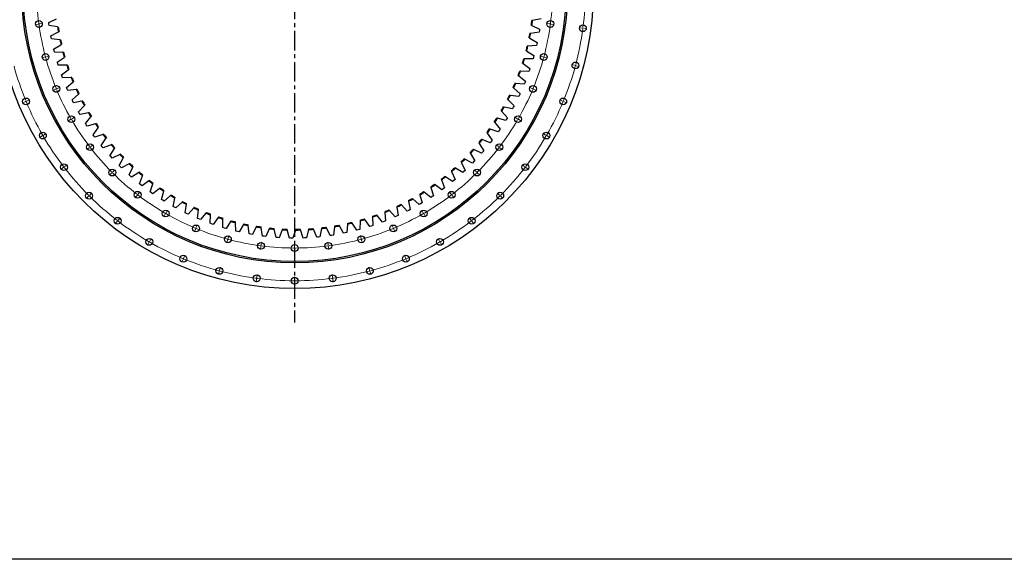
# Model space of a CAD drawing. Header units: millimetres. Extents: x -1621 to 15354, y 51780 to 65003.
# Tile 2 of 12: x 1236 to 6866, y 51780 to 54868. Entities that reach past the tile are written whole.
import ezdxf

# ---------------------------------------------------------------- set-up
doc = ezdxf.new("R2010")
doc.units = ezdxf.units.MM
doc.header["$LTSCALE"] = 50
doc.linetypes.add('CENTER', pattern=[10.16, 6.35, -1.27, 1.27, -1.27])

msp = doc.modelspace()

# ---------------------------------------------------------------- linework, layer by layer
at = {"linetype": 'CENTER', "ltscale": 0.35}
msp.add_line((2808, 56936.8), (2808, 53135.3), dxfattribs=at)
at = {"color": 0, "linetype": 'Continuous', "lineweight": 18}
for p, q in [((1340.6, 54842.9), (1323.8, 54840.7)), ((1345.6, 54843.5), (1343.1, 54843.2)), ((1345.6, 54843.5), (1348.1, 54843.9)), ((1350.5, 54844.2), (1367.4, 54846.4)), ((4265.4, 54844.2), (4248.5, 54846.4)), ((4270.3, 54843.5), (4267.9, 54843.9)), ((4270.3, 54843.5), (4272.8, 54843.2)), ((4275.3, 54842.9), (4292.2, 54840.7)), ((4451.3, 54819.7), (4434.4, 54821.9)), ((4456.2, 54819.1), (4453.8, 54819.4)), ((4456.2, 54819.1), (4458.7, 54818.7)), ((4461.2, 54818.4), (4478.1, 54816.2)), ((1378.4, 54653), (1362, 54648.6)), ((1383.2, 54654.3), (1380.8, 54653.7)), ((1383.2, 54654.3), (1385.6, 54655)), ((1388.1, 54655.6), (1404.5, 54660)), ((4227.9, 54655.6), (4211.5, 54660)), ((4232.7, 54654.3), (4230.3, 54655)), ((4232.7, 54654.3), (4235.1, 54653.7)), ((4237.5, 54653), (4254, 54648.6)), ((4409, 54607.1), (4392.6, 54611.5)), ((4413.8, 54605.8), (4411.4, 54606.4)), ((4413.8, 54605.8), (4416.2, 54605.1)), ((4418.6, 54604.5), (4435.1, 54600.1)), ((1440.6, 54469.7), (1424.9, 54463.2)), ((1445.2, 54471.6), (1442.9, 54470.7)), ((1445.2, 54471.6), (1447.5, 54472.6)), ((1449.9, 54473.5), (1465.6, 54480)), ((4166.1, 54473.5), (4150.4, 54480)), ((4170.7, 54471.6), (4168.4, 54472.6)), ((4170.7, 54471.6), (4173, 54470.7)), ((4175.3, 54469.7), (4191, 54463.2)), ((1267.4, 54398), (1251.7, 54391.4)), ((1272, 54399.9), (1269.7, 54398.9)), ((1272, 54399.9), (1274.3, 54400.8)), ((1276.6, 54401.8), (1292.3, 54408.3)), ((4339.3, 54401.8), (4323.6, 54408.3)), ((4343.9, 54399.9), (4341.6, 54400.8)), ((4343.9, 54399.9), (4346.2, 54398.9)), ((4348.5, 54398), (4364.2, 54391.4)), ((1526.2, 54296.1), (1511.5, 54287.6)), ((1530.6, 54298.6), (1528.4, 54297.3)), ((1530.6, 54298.6), (1532.7, 54299.8)), ((1534.9, 54301.1), (1549.6, 54309.6)), ((4081, 54301.1), (4066.3, 54309.6)), ((4085.3, 54298.6), (4083.2, 54299.8)), ((4085.3, 54298.6), (4087.5, 54297.3)), ((4089.7, 54296.1), (4104.4, 54287.6)), ((1363.9, 54202.3), (1349.1, 54193.8)), ((1368.2, 54204.8), (1366, 54203.6)), ((1368.2, 54204.8), (1370.4, 54206.1)), ((1372.5, 54207.3), (1387.2, 54215.8)), ((4243.4, 54207.3), (4228.7, 54215.8)), ((4247.7, 54204.8), (4245.6, 54206.1)), ((4247.7, 54204.8), (4249.9, 54203.6)), ((4252.1, 54202.3), (4266.8, 54193.8)), ((1633.8, 54135.1), (1620.3, 54124.8)), ((1637.8, 54138.2), (1635.8, 54136.6)), ((1637.8, 54138.2), (1639.7, 54139.7)), ((1641.7, 54141.2), (1655.2, 54151.5)), ((3974.2, 54141.2), (3960.7, 54151.5)), ((3978.2, 54138.2), (3976.2, 54139.7)), ((3978.2, 54138.2), (3980.1, 54136.6)), ((3982.1, 54135.1), (3995.6, 54124.8)), ((1485, 54021), (1471.6, 54010.6)), ((1489, 54024), (1487, 54022.5)), ((1489, 54024), (1491, 54025.5)), ((1493, 54027.1), (1506.5, 54037.4)), ((1768.5, 53996.6), (1780.5, 54008.6)), ((3847.4, 53996.6), (3835.4, 54008.6)), ((4122.9, 54027.1), (4109.5, 54037.4)), ((4126.9, 54024), (4124.9, 54025.5)), ((4126.9, 54024), (4128.9, 54022.5)), ((4130.9, 54021), (4144.4, 54010.6)), ((1761.4, 53989.6), (1749.4, 53977.5)), ((1765, 53993.1), (1763.2, 53991.3)), ((1765, 53993.1), (1766.7, 53994.9)), ((3850.9, 53993.1), (3849.2, 53994.9)), ((3850.9, 53993.1), (3852.7, 53991.3)), ((3854.5, 53989.6), (3866.5, 53977.5)), ((1628.9, 53857), (1616.8, 53845)), ((1632.4, 53860.5), (1630.6, 53858.7)), ((1632.4, 53860.5), (1634.2, 53862.3)), ((1635.9, 53864), (1648, 53876.1)), ((1907, 53861.9), (1896.6, 53848.4)), ((1910, 53865.9), (1908.5, 53863.9)), ((1910, 53865.9), (1911.6, 53867.9)), ((1913.1, 53869.8), (1923.4, 53883.3)), ((3702.8, 53869.8), (3692.5, 53883.3)), ((3705.9, 53865.9), (3704.4, 53867.9)), ((3705.9, 53865.9), (3707.4, 53863.9)), ((3708.9, 53861.9), (3719.3, 53848.4)), ((3980, 53864), (3968, 53876.1)), ((3983.5, 53860.5), (3981.8, 53862.3)), ((3983.5, 53860.5), (3985.3, 53858.7)), ((3987.1, 53857), (3999.1, 53845)), ((2073, 53763), (2081.5, 53777.7)), ((3543, 53763), (3534.5, 53777.7)), ((1795.9, 53717.1), (1794.4, 53715.1)), ((1795.9, 53717.1), (1797.4, 53719.1)), ((1798.9, 53721.1), (1809.3, 53734.6)), ((2068, 53754.4), (2059.5, 53739.6)), ((2070.5, 53758.7), (2069.2, 53756.5)), ((2070.5, 53758.7), (2071.7, 53760.9)), ((3545.5, 53758.7), (3544.2, 53760.9)), ((3545.5, 53758.7), (3546.7, 53756.5)), ((3548, 53754.4), (3556.5, 53739.6)), ((3817, 53721.1), (3806.6, 53734.6)), ((3820, 53717.1), (3818.5, 53719.1)), ((3820, 53717.1), (3821.5, 53715.1)), ((1792.9, 53713.2), (1782.5, 53699.7)), ((2241.6, 53668.7), (2235.1, 53653)), ((2243.5, 53673.4), (2242.5, 53671)), ((2243.5, 53673.4), (2244.5, 53675.7)), ((2245.4, 53678), (2251.9, 53693.7)), ((3370.5, 53678), (3364, 53693.7)), ((3372.4, 53673.4), (3371.5, 53675.7)), ((3372.4, 53673.4), (3373.4, 53671)), ((3374.3, 53668.7), (3380.8, 53653)), ((3823.1, 53713.2), (3833.4, 53699.7)), ((1979.2, 53600.6), (1987.7, 53615.4)), ((2424.9, 53606.5), (2420.5, 53590.1)), ((2426.2, 53611.3), (2425.6, 53608.9)), ((2426.2, 53611.3), (2426.9, 53613.7)), ((2427.5, 53616.2), (2431.9, 53632.6)), ((3188.4, 53616.2), (3184, 53632.6)), ((3189.7, 53611.3), (3189.1, 53613.7)), ((3189.7, 53611.3), (3190.4, 53608.9)), ((3191, 53606.5), (3195.4, 53590.1)), ((3636.7, 53600.6), (3628.2, 53615.4)), ((1974.2, 53592), (1965.7, 53577.3)), ((1976.7, 53596.3), (1975.5, 53594.1)), ((1976.7, 53596.3), (1978, 53598.5)), ((2614.8, 53568.7), (2612.6, 53551.9)), ((2615.4, 53573.7), (2615.1, 53571.2)), ((2615.4, 53573.7), (2615.8, 53576.2)), ((2616.1, 53578.7), (2618.3, 53595.5)), ((2808, 53566.1), (2808, 53583.1)), ((2808, 53561.1), (2808, 53563.6)), ((2808, 53561.1), (2808, 53558.6)), ((2808, 53556.1), (2808, 53539.1)), ((2999.8, 53578.7), (2997.6, 53595.5)), ((3000.5, 53573.7), (3000.2, 53576.2)), ((3000.5, 53573.7), (3000.8, 53571.2)), ((3001.1, 53568.7), (3003.4, 53551.9)), ((3639.2, 53596.3), (3638, 53598.5)), ((3639.2, 53596.3), (3640.5, 53594.1)), ((3641.7, 53592), (3650.2, 53577.3)), ((2169.8, 53495.5), (2163.3, 53479.8)), ((2171.8, 53500.1), (2170.8, 53497.8)), ((2171.8, 53500.1), (2172.7, 53502.4)), ((2173.7, 53504.7), (2180.2, 53520.5)), ((3442.3, 53504.7), (3435.8, 53520.5)), ((3444.2, 53500.1), (3443.2, 53502.4)), ((3444.2, 53500.1), (3445.1, 53497.8)), ((3446.1, 53495.5), (3452.6, 53479.8)), ((2379, 53435.1), (2383.4, 53451.5)), ((3237, 53435.1), (3232.6, 53451.5)), ((2376.4, 53425.4), (2372, 53409)), ((2377.7, 53430.2), (2377, 53427.8)), ((2377.7, 53430.2), (2378.3, 53432.6)), ((2590.3, 53382.8), (2588.1, 53366)), ((2591, 53387.8), (2590.6, 53385.3)), ((2591, 53387.8), (2591.3, 53390.3)), ((2591.6, 53392.8), (2593.8, 53409.6)), ((2808, 53378.6), (2808, 53395.6)), ((3024.3, 53392.8), (3022.1, 53409.6)), ((3025, 53387.8), (3024.6, 53390.3)), ((3025, 53387.8), (3025.3, 53385.3)), ((3025.6, 53382.8), (3027.8, 53366)), ((3238.2, 53430.2), (3237.6, 53432.6)), ((3238.2, 53430.2), (3238.9, 53427.8)), ((3239.5, 53425.4), (3243.9, 53409)), ((2808, 53373.6), (2808, 53376.1)), ((2808, 53373.6), (2808, 53371.1)), ((2808, 53368.6), (2808, 53351.6))]:
    msp.add_line(p, q, dxfattribs=at)
at = {"color": 7, "linetype": 'Continuous', "lineweight": 25}
for p, q in [((1401.5, 54852), (1445.8, 54872.3)), ((1402.7, 54842.9), (1401.5, 54852)), ((1404, 54833.8), (1402.7, 54842.9)), ((4169.1, 54863.4), (4164.9, 54862.6)), ((4216.9, 54872.3), (4169.1, 54863.4)), ((1452.1, 54826.3), (1404, 54833.8)), ((1413.6, 54775.5), (1456.8, 54798.1)), ((1456.2, 54825.6), (1452.1, 54826.3)), ((1456.8, 54798.1), (1460.5, 54800.1)), ((4157.6, 54789.3), (4153.4, 54788.8)), ((4205.9, 54795.6), (4157.6, 54789.3)), ((4161.4, 54837), (4165.2, 54835.1)), ((4165.2, 54835.1), (4208.9, 54813.7)), ((4207.5, 54804.6), (4205.9, 54795.6)), ((4208.9, 54813.7), (4207.5, 54804.6)), ((1415.3, 54766.5), (1413.6, 54775.5)), ((1417.1, 54757.5), (1415.3, 54766.5)), ((1465.6, 54752.6), (1417.1, 54757.5)), ((1469.8, 54752.1), (1465.6, 54752.6)), ((4148.5, 54763.4), (4152.2, 54761.3)), ((4152.2, 54761.3), (4194.7, 54737.5)), ((4194.7, 54737.5), (4192.7, 54728.5)), ((1429.9, 54699.7), (1471.8, 54724.7)), ((1432.1, 54690.8), (1429.9, 54699.7)), ((1434.4, 54681.9), (1432.1, 54690.8)), ((1483.1, 54679.7), (1434.4, 54681.9)), ((1471.8, 54724.7), (1475.4, 54726.8)), ((1487.3, 54679.5), (1483.1, 54679.7)), ((4131.6, 54690.6), (4135.2, 54688.3)), ((4135.2, 54688.3), (4176.3, 54662.2)), ((4142.1, 54716), (4137.9, 54715.7)), ((4190.7, 54719.6), (4142.1, 54716)), ((4192.7, 54728.5), (4190.7, 54719.6)), ((1450.4, 54625), (1490.8, 54652.2)), ((1453, 54616.2), (1450.4, 54625)), ((1490.8, 54652.2), (1494.2, 54654.5)), ((4110.8, 54618.8), (4114.2, 54616.4)), ((4122.6, 54643.6), (4118.4, 54643.5)), ((4171.3, 54644.5), (4122.6, 54643.6)), ((4173.9, 54653.4), (4171.3, 54644.5)), ((4176.3, 54662.2), (4173.9, 54653.4)), ((1455.8, 54607.4), (1453, 54616.2)), ((1504.5, 54607.9), (1455.8, 54607.4)), ((1474.8, 54551.5), (1513.7, 54580.8)), ((1508.7, 54607.9), (1504.5, 54607.9)), ((1513.7, 54580.8), (1517, 54583.4)), ((4099.2, 54572.4), (4095, 54572.6)), ((4147.9, 54570.7), (4099.2, 54572.4)), ((4114.2, 54616.4), (4153.8, 54588.1)), ((4150.9, 54579.3), (4147.9, 54570.7)), ((4153.8, 54588.1), (4150.9, 54579.3)), ((1478, 54542.8), (1474.8, 54551.5)), ((1481.2, 54534.2), (1478, 54542.8)), ((1529.8, 54537.3), (1481.2, 54534.2)), ((1503.3, 54479.4), (1540.5, 54510.8)), ((1534, 54537.6), (1529.8, 54537.3)), ((1540.5, 54510.8), (1543.7, 54513.5)), ((4086, 54548.3), (4089.3, 54545.6)), ((4089.3, 54545.6), (4127.4, 54515.2)), ((4124, 54506.7), (4120.5, 54498.2)), ((4127.4, 54515.2), (4124, 54506.7)), ((1506.9, 54470.9), (1503.3, 54479.4)), ((1510.6, 54462.5), (1506.9, 54470.9)), ((1559, 54468.3), (1510.6, 54462.5)), ((1563.1, 54468.8), (1559, 54468.3)), ((4057.5, 54479.2), (4060.6, 54476.4)), ((4060.6, 54476.4), (4096.9, 54444)), ((4072, 54502.6), (4067.8, 54503)), ((4120.5, 54498.2), (4072, 54502.6)), ((1535.6, 54409), (1571.1, 54442.4)), ((1539.7, 54400.7), (1535.6, 54409)), ((1543.9, 54392.5), (1539.7, 54400.7)), ((1591.8, 54400.9), (1543.9, 54392.5)), ((1571.1, 54442.4), (1574.1, 54445.3)), ((1596, 54401.6), (1591.8, 54400.9)), ((4025.2, 54411.8), (4028.2, 54408.8)), ((4028.2, 54408.8), (4062.7, 54374.5)), ((4041, 54434.4), (4036.8, 54435)), ((4089.2, 54427.3), (4041, 54434.4)), ((4093.1, 54435.6), (4089.2, 54427.3)), ((4096.9, 54444), (4093.1, 54435.6)), ((1571.8, 54340.4), (1605.3, 54375.7)), ((1576.3, 54332.4), (1571.8, 54340.4)), ((1605.3, 54375.7), (1608.2, 54378.8)), ((1632.4, 54336.4), (1628.3, 54335.4)), ((3989.3, 54346.3), (3992.1, 54343.1)), ((3992.1, 54343.1), (4024.7, 54306.9)), ((4006.3, 54367.9), (4002.2, 54368.8)), ((4054, 54358.3), (4006.3, 54367.9)), ((4058.4, 54366.3), (4054, 54358.3)), ((4062.7, 54374.5), (4058.4, 54366.3)), ((1580.9, 54324.5), (1576.3, 54332.4)), ((1628.3, 54335.4), (1580.9, 54324.5)), ((1611.6, 54274), (1643.2, 54311)), ((1643.2, 54311), (1645.9, 54314.2)), ((3949.9, 54282.8), (3952.5, 54279.5)), ((3952.5, 54279.5), (3983.1, 54241.6)), ((3968, 54303.5), (3963.9, 54304.5)), ((4015.1, 54291.2), (3968, 54303.5)), ((4020, 54299), (4015.1, 54291.2)), ((4024.7, 54306.9), (4020, 54299)), ((1616.5, 54266.2), (1611.6, 54274)), ((1621.6, 54258.5), (1616.5, 54266.2)), ((1668.4, 54272.1), (1621.6, 54258.5)), ((1655, 54209.8), (1684.5, 54248.5)), ((1672.4, 54273.2), (1668.4, 54272.1)), ((1684.5, 54248.5), (1687.1, 54251.9)), ((3926.3, 54241.2), (3922.3, 54242.5)), ((3972.7, 54226.4), (3926.3, 54241.2)), ((3977.9, 54234), (3972.7, 54226.4)), ((3983.1, 54241.6), (3977.9, 54234)), ((1660.4, 54202.3), (1655, 54209.8)), ((1665.8, 54194.9), (1660.4, 54202.3)), ((1711.8, 54211), (1665.8, 54194.9)), ((1701.9, 54148), (1729.2, 54188.3)), ((1715.8, 54212.4), (1711.8, 54211)), ((1729.2, 54188.3), (1731.6, 54191.8)), ((3881.2, 54181.3), (3877.3, 54182.8)), ((3926.7, 54164), (3881.2, 54181.3)), ((3907, 54221.5), (3909.5, 54218.1)), ((3909.5, 54218.1), (3937.9, 54178.6)), ((3932.4, 54171.3), (3926.7, 54164)), ((3937.9, 54178.6), (3932.4, 54171.3)), ((1707.6, 54140.9), (1701.9, 54148)), ((1713.5, 54133.8), (1707.6, 54140.9)), ((1758.5, 54152.3), (1713.5, 54133.8)), ((1752, 54089), (1777.1, 54130.7)), ((1762.4, 54153.9), (1758.5, 54152.3)), ((1777.1, 54130.7), (1779.3, 54134.3)), ((3832.9, 54124), (3829.1, 54125.7)), ((3877.4, 54104.2), (3832.9, 54124)), ((3860.9, 54162.7), (3863.2, 54159.2)), ((3863.2, 54159.2), (3889.4, 54118.2)), ((3883.5, 54111.1), (3877.4, 54104.2)), ((3889.4, 54118.2), (3883.5, 54111.1)), ((1758.1, 54082.1), (1752, 54089)), ((1764.4, 54075.4), (1758.1, 54082.1)), ((1808.3, 54096.4), (1764.4, 54075.4)), ((1805.3, 54032.7), (1828.1, 54075.8)), ((1812.1, 54098.2), (1808.3, 54096.4)), ((1828.1, 54075.8), (1830, 54079.5)), ((3781.6, 54069.4), (3777.8, 54071.3)), ((3824.9, 54047.2), (3781.6, 54069.4)), ((3811.6, 54106.5), (3813.7, 54102.9)), ((3813.7, 54102.9), (3837.7, 54060.5)), ((3837.7, 54060.5), (3831.3, 54053.8)), ((1811.8, 54026.2), (1805.3, 54032.7)), ((1818.4, 54019.8), (1811.8, 54026.2)), ((1861.1, 54043.2), (1818.4, 54019.8)), ((1864.8, 54045.2), (1861.1, 54043.2)), ((1861.6, 53979.4), (1882, 54023.7)), ((1882, 54023.7), (1883.7, 54027.5)), ((3704.3, 54002.6), (3705.9, 53998.8)), ((3705.9, 53998.8), (3725.1, 53954)), ((3727.3, 54017.7), (3723.7, 54019.8)), ((3769.4, 53993.2), (3727.3, 54017.7)), ((3759.4, 54053.1), (3761.3, 54049.4)), ((3761.3, 54049.4), (3782.8, 54005.7)), ((3776.2, 53999.4), (3769.4, 53993.2)), ((3782.8, 54005.7), (3776.2, 53999.4)), ((3831.3, 54053.8), (3824.9, 54047.2)), ((1868.4, 53973.3), (1861.6, 53979.4)), ((1875.4, 53967.3), (1868.4, 53973.3)), ((1916.8, 53992.9), (1875.4, 53967.3)), ((1920.3, 53995.2), (1916.8, 53992.9)), ((1920.7, 53929.3), (1938.6, 53974.6)), ((1975, 53945.8), (1935.1, 53917.9)), ((1938.6, 53974.6), (1940.2, 53978.5)), ((1978.5, 53948.2), (1975, 53945.8)), ((3646.5, 53955.2), (3648, 53951.3)), ((3648, 53951.3), (3664.7, 53905.5)), ((3670.3, 53969), (3666.8, 53971.3)), ((3711, 53942.2), (3670.3, 53969)), ((3718.1, 53948), (3711, 53942.2)), ((3725.1, 53954), (3718.1, 53948)), ((1927.9, 53923.6), (1920.7, 53929.3)), ((1935.1, 53917.9), (1927.9, 53923.6)), ((1982.5, 53882.5), (1997.9, 53928.7)), ((2035.8, 53902), (1997.5, 53871.9)), ((1997.9, 53928.7), (1999.2, 53932.7)), ((2039.1, 53904.6), (2035.8, 53902)), ((2046.7, 53839.2), (2059.6, 53886.2)), ((2059.6, 53886.2), (2060.7, 53890.2)), ((3586.2, 53911), (3587.5, 53907)), ((3587.5, 53907), (3601.6, 53860.4)), ((3610.8, 53923.5), (3607.4, 53926)), ((3649.9, 53894.5), (3610.8, 53923.5)), ((3657.3, 53900), (3649.9, 53894.5)), ((3664.7, 53905.5), (3657.3, 53900)), ((1989.9, 53877.2), (1982.5, 53882.5)), ((1997.5, 53871.9), (1989.9, 53877.2)), ((2054.4, 53834.3), (2046.7, 53839.2)), ((2062.3, 53829.4), (2054.4, 53834.3)), ((2098.9, 53861.5), (2062.3, 53829.4)), ((2102.1, 53864.3), (2098.9, 53861.5)), ((2113.2, 53799.4), (2123.5, 53847)), ((2123.5, 53847), (2124.4, 53851.1)), ((3458.9, 53832.9), (3459.7, 53828.7)), ((3459.7, 53828.7), (3468.7, 53780.9)), ((3484.7, 53842.6), (3481.6, 53845.4)), ((3520.4, 53809.5), (3484.7, 53842.6)), ((3523.6, 53870.2), (3524.6, 53866.1)), ((3524.6, 53866.1), (3536.3, 53818.8)), ((3548.8, 53881.3), (3545.6, 53884)), ((3586.3, 53850.2), (3548.8, 53881.3)), ((3594, 53855.3), (3586.3, 53850.2)), ((3601.6, 53860.4), (3594, 53855.3)), ((2121.2, 53794.9), (2113.2, 53799.4)), ((2129.3, 53790.5), (2121.2, 53794.9)), ((2164.1, 53824.5), (2129.3, 53790.5)), ((2167.1, 53827.5), (2164.1, 53824.5)), ((2181.8, 53763.3), (2189.5, 53811.4)), ((2189.5, 53811.4), (2190.1, 53815.5)), ((2231.2, 53791.2), (2198.3, 53755.3)), ((2234.1, 53794.3), (2231.2, 53791.2)), ((2252.2, 53731), (2257.3, 53779.4)), ((2257.3, 53779.4), (2257.7, 53783.6)), ((3350.5, 53775.9), (3347.7, 53779.1)), ((3382.4, 53739.1), (3350.5, 53775.9)), ((3392.2, 53799.1), (3392.8, 53795)), ((3392.8, 53795), (3399.2, 53746.7)), ((3418.5, 53807.4), (3415.6, 53810.4)), ((3452.4, 53772.4), (3418.5, 53807.4)), ((3460.6, 53776.6), (3452.4, 53772.4)), ((3468.7, 53780.9), (3460.6, 53776.6)), ((3528.4, 53814.1), (3520.4, 53809.5)), ((3536.3, 53818.8), (3528.4, 53814.1)), ((2190, 53759.2), (2181.8, 53763.3)), ((2198.3, 53755.3), (2190, 53759.2)), ((2260.6, 53727.4), (2252.2, 53731)), ((2269.1, 53723.9), (2260.6, 53727.4)), ((2300.1, 53761.5), (2269.1, 53723.9)), ((2302.7, 53764.8), (2300.1, 53761.5)), ((2324.3, 53702.6), (2326.7, 53751.2)), ((2326.7, 53751.2), (2326.9, 53755.4)), ((2370.4, 53735.7), (2341.6, 53696.5)), ((2372.9, 53739.1), (2370.4, 53735.7)), ((2397.6, 53726.9), (2397.6, 53731.1)), ((2397.8, 53678.2), (2397.6, 53726.9)), ((2444.4, 53717.3), (2442.1, 53713.8)), ((3182.4, 53716.2), (3180.8, 53667.5)), ((3182.6, 53720.4), (3182.4, 53716.2)), ((3209.8, 53724.2), (3207.4, 53727.7)), ((3237.5, 53684.2), (3209.8, 53724.2)), ((3253.8, 53742.8), (3253.9, 53738.6)), ((3253.9, 53738.6), (3255, 53689.9)), ((3280.8, 53748.1), (3278.3, 53751.5)), ((3310.7, 53709.7), (3280.8, 53748.1)), ((3327.9, 53716.3), (3319.3, 53712.9)), ((3323.8, 53769.1), (3324.1, 53764.9)), ((3324.1, 53764.9), (3327.9, 53716.3)), ((3390.8, 53742.8), (3382.4, 53739.1)), ((3399.2, 53746.7), (3390.8, 53742.8)), ((2332.9, 53699.5), (2324.3, 53702.6)), ((2341.6, 53696.5), (2332.9, 53699.5)), ((2406.6, 53675.5), (2397.8, 53678.2)), ((2415.5, 53673), (2406.6, 53675.5)), ((2442.1, 53713.8), (2415.5, 53673)), ((2469.7, 53706.4), (2469.4, 53710.6)), ((2472.6, 53657.8), (2469.7, 53706.4)), ((2514.9, 53695.7), (2490.5, 53653.6)), ((2517, 53699.4), (2514.9, 53695.7)), ((2542.8, 53689.9), (2542.3, 53694.1)), ((2548.4, 53641.6), (2542.8, 53689.9)), ((2588.5, 53681.7), (2566.5, 53638.3)), ((2590.4, 53685.5), (2588.5, 53681.7)), ((2616.7, 53677.5), (2616, 53681.6)), ((2624.9, 53629.5), (2616.7, 53677.5)), ((2662.8, 53671.8), (2643.1, 53627.2)), ((2664.5, 53675.6), (2662.8, 53671.8)), ((2691.2, 53669.1), (2690.3, 53673.1)), ((2702, 53621.6), (2691.2, 53669.1)), ((2737.5, 53665.9), (2720.3, 53620.3)), ((2739, 53669.8), (2737.5, 53665.9)), ((2766, 53664.7), (2764.9, 53668.8)), ((2779.4, 53617.9), (2766, 53664.7)), ((2812.4, 53664.1), (2797.8, 53617.6)), ((2813.7, 53668.1), (2812.4, 53664.1)), ((2841, 53664.5), (2839.6, 53668.4)), ((2856.9, 53618.4), (2841, 53664.5)), ((2887.3, 53666.4), (2875.2, 53619.2)), ((2888.4, 53670.4), (2887.3, 53666.4)), ((2915.8, 53668.3), (2914.2, 53672.2)), ((2934.2, 53623.2), (2915.8, 53668.3)), ((2962, 53672.8), (2952.5, 53625)), ((2962.8, 53676.9), (2962, 53672.8)), ((2990.4, 53676.3), (2988.6, 53680)), ((3011.2, 53632.2), (2990.4, 53676.3)), ((3036.2, 53683.2), (3029.4, 53635)), ((3036.8, 53687.4), (3036.2, 53683.2)), ((3064.3, 53688.2), (3062.3, 53691.9)), ((3087.6, 53645.4), (3064.3, 53688.2)), ((3109.8, 53697.7), (3105.5, 53649.2)), ((3110.1, 53701.9), (3109.8, 53697.7)), ((3137.6, 53704.3), (3135.4, 53707.8)), ((3163.1, 53662.8), (3137.6, 53704.3)), ((3172, 53665.1), (3163.1, 53662.8)), ((3180.8, 53667.5), (3172, 53665.1)), ((3246.3, 53687), (3237.5, 53684.2)), ((3255, 53689.9), (3246.3, 53687)), ((3319.3, 53712.9), (3310.7, 53709.7)), ((2481.5, 53655.6), (2472.6, 53657.8)), ((2490.5, 53653.6), (2481.5, 53655.6)), ((2557.4, 53639.9), (2548.4, 53641.6)), ((2566.5, 53638.3), (2557.4, 53639.9)), ((2634, 53628.3), (2624.9, 53629.5)), ((2643.1, 53627.2), (2634, 53628.3)), ((2711.2, 53620.9), (2702, 53621.6)), ((2720.3, 53620.3), (2711.2, 53620.9)), ((2788.6, 53617.7), (2779.4, 53617.9)), ((2797.8, 53617.6), (2788.6, 53617.7)), ((2866.1, 53618.8), (2856.9, 53618.4)), ((2875.2, 53619.2), (2866.1, 53618.8)), ((2943.4, 53624), (2934.2, 53623.2)), ((2952.5, 53625), (2943.4, 53624)), ((3020.3, 53633.5), (3011.2, 53632.2)), ((3029.4, 53635), (3020.3, 53633.5)), ((3096.6, 53647.2), (3087.6, 53645.4)), ((3105.5, 53649.2), (3096.6, 53647.2))]:
    msp.add_line(p, q, dxfattribs=at)
at = {"lineweight": 25}
msp.add_lwpolyline([(-1621.1, 65003.1), (15353.7, 65003.1), (15353.7, 51779.8), (-1621.1, 51779.8)], close=True, dxfattribs=at)
at = {"color": 7, "linetype": 'Continuous', "lineweight": 25}
for centre, radius in [((2808, 55036.1), 1707.5), ((2808, 55036.1), 1560), ((2808, 55036.1), 1552), ((1345.6, 54843.5), 19.5), ((4270.3, 54843.5), 19.5), ((4456.2, 54819.1), 19.5), ((1383.2, 54654.3), 19.5), ((4232.7, 54654.3), 19.5), ((4413.8, 54605.8), 19.5), ((1445.2, 54471.6), 19.5), ((4170.7, 54471.6), 19.5), ((1272, 54399.9), 19.5), ((4343.9, 54399.9), 19.5), ((1530.6, 54298.6), 19.5), ((4085.3, 54298.6), 19.5), ((1368.2, 54204.8), 19.5), ((4247.7, 54204.8), 19.5), ((1637.8, 54138.2), 19.5), ((3978.2, 54138.2), 19.5), ((1489, 54024), 19.5), ((1765, 53993.1), 19.5), ((3850.9, 53993.1), 19.5), ((4126.9, 54024), 19.5), ((1910, 53865.9), 19.5), ((3705.9, 53865.9), 19.5), ((1632.4, 53860.5), 19.5), ((3983.5, 53860.5), 19.5), ((2070.5, 53758.7), 19.5), ((3545.5, 53758.7), 19.5), ((1795.9, 53717.1), 19.5), ((3820, 53717.1), 19.5), ((2243.5, 53673.4), 19.5), ((3372.4, 53673.4), 19.5), ((1976.7, 53596.3), 19.5), ((2426.2, 53611.3), 19.5), ((3189.7, 53611.3), 19.5), ((3639.2, 53596.3), 19.5), ((2615.4, 53573.7), 19.5), ((2808, 53561.1), 19.5), ((3000.5, 53573.7), 19.5), ((2171.8, 53500.1), 19.5), ((3444.2, 53500.1), 19.5), ((2377.7, 53430.2), 19.5), ((3238.2, 53430.2), 19.5), ((2591, 53387.8), 19.5), ((2808, 53373.6), 19.5), ((3025, 53387.8), 19.5)]:
    msp.add_circle(centre, radius, dxfattribs=at)
at = {"color": 0, "linetype": 'Continuous', "lineweight": 18}
for radius, start, end in [(1475, 180.1942, 187.3058), (1475, 352.6942, 359.8058), (1662.5, 352.6723, 359.8277), (1475, 187.4029, 187.5), (1475, 187.5, 187.5971), (1475, 352.4029, 352.5), (1475, 352.5, 352.5971), (1475, 187.6942, 194.8058), (1475, 345.1942, 352.3058), (1662.5, 345.1723, 352.3277), (1662.5, 352.4138, 352.5), (1662.5, 352.5, 352.5862), (1475, 194.9029, 195), (1475, 195, 195.0971), (1475, 195.1942, 202.3058), (1475, 337.6942, 344.8058), (1475, 344.9029, 345), (1475, 345, 345.0971), (1662.5, 195.1723, 202.3277), (1662.5, 337.6723, 344.8277), (1662.5, 344.9138, 345), (1662.5, 345, 345.0862), (1475, 202.4029, 202.5), (1475, 202.5, 202.5971), (1475, 202.6942, 209.8058), (1475, 330.1942, 337.3058), (1475, 337.4029, 337.5), (1475, 337.5, 337.5971), (1662.5, 202.4138, 202.5), (1662.5, 202.5, 202.5862), (1662.5, 202.6723, 209.8277), (1662.5, 330.1723, 337.3277), (1662.5, 337.4138, 337.5), (1662.5, 337.5, 337.5862), (1475, 209.9029, 210), (1475, 210, 210.0971), (1475, 210.1942, 217.3058), (1475, 322.6942, 329.8058), (1475, 329.9029, 330), (1475, 330, 330.0971), (1662.5, 209.9138, 210), (1662.5, 210, 210.0862), (1662.5, 210.1723, 217.3277), (1662.5, 322.6723, 329.8277), (1662.5, 329.9138, 330), (1662.5, 330, 330.0862), (1475, 217.4029, 217.5), (1475, 217.5, 217.5971), (1475, 217.6942, 224.8058), (1475, 315.1942, 322.3058), (1475, 322.4029, 322.5), (1475, 322.5, 322.5971), (1662.5, 217.4138, 217.5), (1662.5, 217.5, 217.5862), (1662.5, 217.6723, 224.8277), (1662.5, 315.1723, 322.3277), (1662.5, 322.4138, 322.5), (1662.5, 322.5, 322.5862), (1475, 224.9029, 225), (1475, 225, 225.0971), (1475, 225.1942, 232.3058), (1475, 307.6942, 314.8058), (1475, 314.9029, 315), (1475, 315, 315.0971), (1662.5, 224.9138, 225), (1662.5, 225, 225.0862), (1662.5, 225.1723, 232.3277), (1475, 232.4029, 232.5), (1475, 232.5, 232.5971), (1475, 232.6942, 239.8058), (1475, 300.1942, 307.3058), (1475, 307.4029, 307.5), (1475, 307.5, 307.5971), (1662.5, 307.6723, 314.8277), (1662.5, 314.9138, 315), (1662.5, 315, 315.0862), (1662.5, 232.4138, 232.5), (1662.5, 232.5, 232.5862), (1475, 239.9029, 240), (1475, 240, 240.0971), (1475, 240.1942, 247.3058), (1475, 292.6942, 299.8058), (1475, 299.9029, 300), (1475, 300, 300.0971), (1662.5, 307.4138, 307.5), (1662.5, 307.5, 307.5862), (1662.5, 232.6723, 239.8277), (1475, 247.4029, 247.5), (1475, 247.5, 247.5971), (1475, 247.6942, 254.8058), (1475, 285.1942, 292.3058), (1475, 292.4029, 292.5), (1475, 292.5, 292.5971), (1662.5, 300.1723, 307.3277), (1475, 254.9029, 255), (1475, 255, 255.0971), (1475, 255.1942, 262.3058), (1475, 277.6942, 284.8058), (1475, 284.9029, 285), (1475, 285, 285.0971), (1662.5, 239.9138, 240), (1662.5, 240, 240.0862), (1662.5, 240.1723, 247.3277), (1475, 262.4029, 262.5), (1475, 262.5, 262.5971), (1475, 262.6942, 269.8058), (1475, 269.9029, 270), (1475, 270, 270.0971), (1475, 270.1942, 277.3058), (1475, 277.4029, 277.5), (1475, 277.5, 277.5971), (1662.5, 292.6723, 299.8277), (1662.5, 299.9138, 300), (1662.5, 300, 300.0862), (1662.5, 247.4138, 247.5), (1662.5, 247.5, 247.5862), (1662.5, 247.6723, 254.8277), (1662.5, 285.1723, 292.3277), (1662.5, 292.4138, 292.5), (1662.5, 292.5, 292.5862), (1662.5, 254.9138, 255), (1662.5, 255, 255.0862), (1662.5, 255.1723, 262.3277), (1662.5, 262.4138, 262.5), (1662.5, 262.5, 262.5862), (1662.5, 262.6723, 269.8277), (1662.5, 270.1723, 277.3277), (1662.5, 277.4138, 277.5), (1662.5, 277.5, 277.5862), (1662.5, 277.6723, 284.8277), (1662.5, 284.9138, 285), (1662.5, 285, 285.0862), (1662.5, 269.9138, 270), (1662.5, 270, 270.0862)]:
    msp.add_arc((2808, 55036.1), radius, start, end, dxfattribs=at)
at = {"color": 7, "linetype": 'Continuous', "lineweight": 25}
for radius, start, end in [(1368, 351.6313, 352.7165), (1372, 351.5778, 352.77), (1372, 188.7952, 189.9874), (1368, 188.8487, 189.9339), (1368, 348.5008, 349.5861), (1372, 348.4474, 349.6396), (1372, 191.9256, 193.1178), (1368, 191.9791, 193.0644), (1372, 195.0561, 196.2483), (1368, 195.1095, 196.1948), (1368, 345.3704, 346.4557), (1372, 345.3169, 346.5091), (1368, 342.24, 343.3252), (1372, 342.1865, 343.3787), (1372, 198.1865, 199.3787), (1368, 198.24, 199.3252), (1368, 339.1095, 340.1948), (1372, 339.0561, 340.2483), (1372, 201.3169, 202.5091), (1368, 201.3704, 202.4557), (1372, 204.4474, 205.6396), (1368, 204.5008, 205.5861), (1368, 335.9791, 337.0644), (1372, 335.9256, 337.1178), (1372, 207.5778, 208.77), (1368, 207.6313, 208.7165), (1368, 332.8487, 333.9339), (1372, 332.7952, 333.9874), (1368, 210.7617, 211.847), (1368, 329.7182, 330.8035), (1372, 329.6648, 330.857), (1372, 210.7083, 211.9004), (1368, 326.5878, 327.6731), (1372, 326.5343, 327.7265), (1372, 213.8387, 215.0309), (1368, 213.8921, 214.9774), (1368, 323.4574, 324.5426), (1372, 323.4039, 324.5961), (1372, 216.9691, 218.1613), (1368, 217.0226, 218.1079), (1368, 320.3269, 321.4122), (1372, 320.2735, 321.4657), (1372, 220.0996, 221.2917), (1368, 220.153, 221.2383), (1368, 317.1965, 318.2818), (1372, 317.143, 318.3352), (1372, 223.23, 224.4222), (1368, 223.2835, 224.3687), (1368, 314.0661, 315.1513), (1372, 314.0126, 315.2048), (1372, 226.3604, 227.5526), (1368, 226.4139, 227.4992), (1368, 310.9356, 312.0209), (1372, 310.8822, 312.0744), (1372, 229.4909, 230.6831), (1368, 229.5443, 230.6296), (1372, 232.6213, 233.8135), (1368, 232.6748, 233.76), (1368, 307.8052, 308.8905), (1372, 307.7517, 308.9439), (1372, 235.7517, 236.9439), (1368, 235.8052, 236.8905), (1368, 304.6748, 305.76), (1372, 304.6213, 305.8135), (1372, 238.8822, 240.0744), (1368, 238.9356, 240.0209), (1368, 298.4139, 299.4992), (1372, 298.3604, 299.5526), (1368, 301.5443, 302.6296), (1372, 301.4909, 302.6831), (1372, 242.0126, 243.2048), (1368, 242.0661, 243.1513), (1372, 245.143, 246.3352), (1368, 245.1965, 246.2818), (1368, 292.153, 293.2383), (1372, 292.0996, 293.2917), (1368, 295.2835, 296.3687), (1372, 295.23, 296.4222), (1372, 248.2735, 249.4657), (1368, 248.3269, 249.4122), (1372, 251.4039, 252.5961), (1368, 251.4574, 252.5426), (1368, 254.5878, 255.6731), (1372, 285.8387, 287.0309), (1368, 285.8921, 286.9774), (1368, 289.0226, 290.1079), (1372, 288.9691, 290.1613), (1372, 254.5343, 255.7265), (1372, 257.6648, 258.857), (1368, 257.7182, 258.8035), (1372, 260.7952, 261.9874), (1368, 260.8487, 261.9339), (1372, 263.9256, 265.1178), (1368, 263.9791, 265.0644), (1372, 267.0561, 268.2483), (1368, 267.1095, 268.1948), (1372, 270.1865, 271.3787), (1368, 270.24, 271.3252), (1372, 273.3169, 274.5091), (1368, 273.3704, 274.4557), (1372, 276.4474, 277.6396), (1368, 276.5008, 277.5861), (1372, 279.5778, 280.77), (1368, 279.6313, 280.7165), (1372, 282.7083, 283.9004), (1368, 282.7617, 283.847)]:
    msp.add_arc((2808, 55036.1), radius, start, end, dxfattribs=at)

doc.saveas('drawing.dxf')
